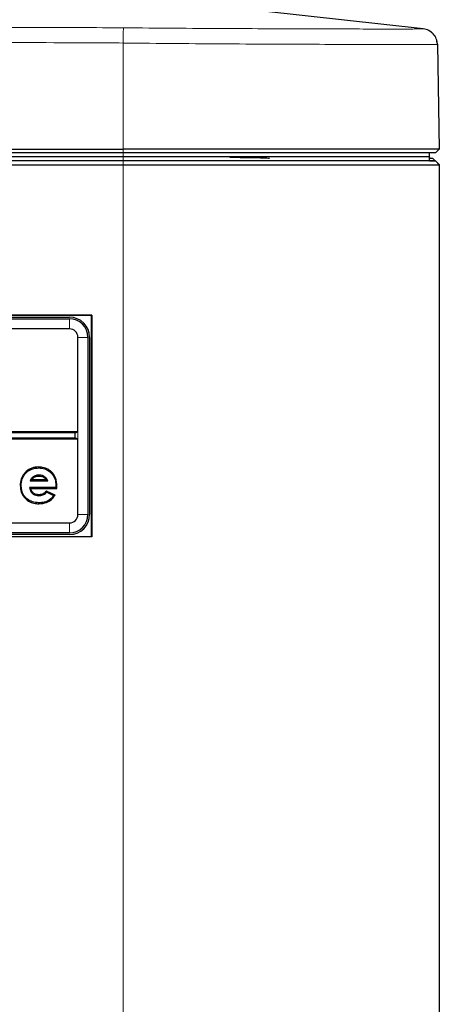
# Paper-space layout 'Sheet2' of a CAD drawing. Header units: millimetres. Extents: x 0 to 1118, y 0 to 864.
# Tile 23 of 79: x 290 to 303, y 262 to 293. Entities that reach past the tile are written whole.
import ezdxf

# ---------------------------------------------------------------- set-up
doc = ezdxf.new("R2010")
doc.units = ezdxf.units.MM
doc.styles.add('SLDTEXTSTYLE0', font='TXT', dxfattribs={"width": 0.75})
doc.dimstyles.new('SLDDIMSTYLE10', dxfattribs={"dimtxt": 3.175, "dimasz": 3.302, "dimexe": 0, "dimexo": 0.0625, "dimgap": 0.79375, "dimtad": 0, "dimtih": 1, "dimtoh": 1, "dimdec": 1, "dimlfac": 4, "dimrnd": 1e-09, "dimzin": 12, "dimdsep": 46, "dimtxsty": 'SLDTEXTSTYLE0', "dimsah": 1, "dimcen": 0.09, "dimadec": 0, "dimazin": 3, "dimtfac": 1, "dimtdec": 1, "dimtofl": 0, "dimtmove": 0, "dimatfit": 3, "dimfxl": 1, "dimfrac": 2, "dimtolj": 1, "dimtzin": 12, "dimarcsym": 0})
doc.dimstyles.new('SLDDIMSTYLE8', dxfattribs={"dimtxt": 3.175, "dimasz": 3.302, "dimexe": 0, "dimexo": 0.0625, "dimgap": 0.79375, "dimtad": 0, "dimtih": 1, "dimtoh": 1, "dimdec": 1, "dimlfac": 4, "dimrnd": 1e-09, "dimzin": 4, "dimdsep": 46, "dimtxsty": 'SLDTEXTSTYLE0', "dimsah": 1, "dimcen": 0.09, "dimadec": 0, "dimazin": 1, "dimtfac": 1, "dimtdec": 1, "dimtofl": 0, "dimtmove": 0, "dimatfit": 3, "dimfxl": 1, "dimfrac": 2, "dimtolj": 1, "dimtzin": 12, "dimarcsym": 0})

# ---------------------------------------------------------------- blocks, each defined once
blk = doc.blocks.new('_D_24')
at = {"color": 7, "linetype": 'Continuous', "lineweight": 0}
for p, q in [((370.369, 305.559), (370.369, 166.161)), ((132.557, 263.501), (132.557, 166.161)), ((256.732, 171.856), (255.765, 171.856)), ((255.765, 171.856), (255.765, 166.815)), ((267.289, 171.856), (268.257, 171.856)), ((268.257, 171.856), (268.257, 166.815)), ((132.557, 169.336), (243.771, 169.336)), ((370.369, 169.336), (269.694, 169.336)), ((255.765, 166.815), (256.732, 166.815)), ((268.257, 166.815), (267.289, 166.815))]:
    blk.add_line(p, q, dxfattribs=at)
at = {"color": 7, "linetype": 'Continuous', "lineweight": 18}
for points in [[(132.557, 169.336), (135.859, 168.828), (135.859, 169.844)], [(370.369, 169.336), (367.067, 169.844), (367.067, 168.828)]]:
    blk.add_solid(points, dxfattribs=at)
at = {"color": 7, "linetype": 'Continuous', "lineweight": 18, "char_height": 3.175, "attachment_point": 1, "style": 'SLDTEXTSTYLE0'}
for s, insert in [('951.2', (244.241, 170.908)), ('37.45', (256.732, 170.908))]:
    blk.add_mtext(s, dxfattribs=dict(at, insert=insert))
blk = doc.blocks.new('_D_25')
at = {"color": 7, "linetype": 'Continuous', "lineweight": 0}
for p, q in [((370.764, 308.814), (398.941, 308.814)), ((395.766, 308.814), (395.766, 267.893)), ((395.766, 267.248), (394.799, 267.248)), ((394.799, 267.248), (394.799, 262.207)), ((406.323, 267.248), (407.29, 267.248)), ((407.29, 267.248), (407.29, 262.207)), ((394.799, 262.207), (395.766, 262.207)), ((407.29, 262.207), (406.323, 262.207)), ((395.766, 197.314), (395.766, 261.562)), ((300.639, 197.314), (398.941, 197.314))]:
    blk.add_line(p, q, dxfattribs=at)
at = {"color": 7, "linetype": 'Continuous', "lineweight": 18}
for points in [[(395.766, 308.814), (395.258, 305.512), (396.274, 305.512)], [(395.766, 197.314), (396.274, 200.616), (395.258, 200.616)]]:
    blk.add_solid(points, dxfattribs=at)
at = {"color": 7, "linetype": 'Continuous', "lineweight": 18, "char_height": 3.175, "attachment_point": 1, "style": 'SLDTEXTSTYLE0'}
for s, insert in [('446.0', (383.274, 266.3)), ('17.56', (395.766, 266.3))]:
    blk.add_mtext(s, dxfattribs=dict(at, insert=insert))

psp = doc.layouts.new('Sheet2')

# ---------------------------------------------------------------- linework, layer by layer
at = {"color": 7, "linetype": 'Continuous', "lineweight": 25}
for p, q in [((302.611186, 292.612176), (295.051712, 293.444564)), ((302.611147, 292.611827), (302.611917, 292.612096)), ((303.057123, 292.123419), (303.114965, 288.809631)), ((271.557772, 288.809631), (293.119254, 288.809631)), ((302.994254, 288.68892), (303.114965, 288.809631)), ((293.120777, 288.56392), (271.557537, 288.56392)), ((293.119254, 288.68892), (271.557772, 288.68892)), ((293.119254, 288.56392), (271.557772, 288.56392)), ((301.567261, 288.56392), (301.567054, 288.552099)), ((302.804922, 288.43892), (302.804922, 288.56392)), ((302.806546, 288.43892), (302.806546, 288.56392)), ((302.806565, 288.563865), (302.806565, 288.554105)), ((302.806754, 288.56392), (302.806754, 288.68892)), ((302.806754, 288.43892), (302.806754, 288.554101)), ((302.806754, 288.525084), (302.907297, 288.525084)), ((302.907297, 288.525084), (302.991242, 288.441154)), ((293.120777, 288.43892), (271.557537, 288.43892)), ((271.557537, 288.31392), (293.120777, 288.31392)), ((302.806754, 288.444375), (302.994273, 288.441101)), ((303.117254, 288.313866), (302.992287, 288.43892)), ((302.994254, 288.43892), (303.119254, 288.31392)), ((303.055882, 288.377303), (302.994273, 288.441101)), ((303.117254, 288.313866), (303.117254, 215.063974)), ((272.617941, 283.566756), (292.123613, 283.566756)), ((292.120777, 283.56392), (272.620777, 283.56392)), ((273.323277, 283.50142), (291.418277, 283.50142)), ((292.123613, 283.566756), (292.120777, 283.56392)), ((292.120777, 276.56392), (292.120777, 283.56392)), ((292.123613, 283.566756), (292.123613, 276.561084)), ((273.323277, 283.448205), (291.418277, 283.448205)), ((291.418277, 283.129752), (273.323277, 283.129752)), ((291.686609, 279.87142), (291.686609, 282.86142)), ((292.005063, 282.86142), (292.005063, 277.26642)), ((292.058277, 282.86142), (292.058277, 277.26642)), ((291.686609, 279.87142), (273.054945, 279.87142)), ((291.597442, 279.840563), (273.144112, 279.840563)), ((291.597442, 279.840563), (291.686609, 279.87142)), ((291.597442, 279.684777), (291.597442, 279.840563)), ((273.054945, 279.65392), (291.686609, 279.65392)), ((273.144112, 279.684777), (291.597442, 279.684777)), ((291.597442, 279.684777), (291.686609, 279.65392)), ((291.686609, 277.26642), (291.686609, 279.65392)), ((290.436573, 278.765091), (290.436558, 278.734227)), ((290.173618, 278.323784), (290.733313, 278.323784)), ((290.224682, 278.354641), (290.286556, 278.427084)), ((290.68702, 278.354641), (290.224682, 278.354641)), ((290.286556, 278.427084), (290.268358, 278.452048)), ((290.45777, 278.479474), (290.457838, 278.510349)), ((289.862906, 278.178025), (289.89377, 278.17803)), ((290.192582, 278.087705), (290.154961, 278.118562)), ((290.99363, 278.118562), (290.154961, 278.118562)), ((290.192582, 278.087705), (291.023944, 278.087705)), ((290.69477, 278.005111), (290.701247, 277.967853)), ((290.966604, 277.875718), (290.69477, 278.005111)), ((290.701247, 277.967853), (290.919878, 277.863784)), ((290.994504, 278.167827), (290.99363, 278.118562)), ((291.023944, 278.087705), (290.99363, 278.118562)), ((291.025367, 278.167854), (290.994504, 278.167827)), ((291.023944, 278.087705), (291.025367, 278.167854)), ((290.448387, 277.602632), (290.44851, 277.633493)), ((290.451389, 277.888238), (290.451425, 277.857371)), ((290.966604, 277.875718), (290.919878, 277.863784)), ((273.323277, 276.998088), (291.418277, 276.998088)), ((291.418277, 276.679634), (273.323277, 276.679634)), ((292.123613, 276.561084), (272.617941, 276.561084)), ((272.620777, 276.56392), (292.120777, 276.56392)), ((291.418277, 276.62642), (273.323277, 276.62642)), ((292.123613, 276.561084), (292.120777, 276.56392))]:
    psp.add_line(p, q, dxfattribs=at)
at = {"color": 7, "linetype": 'Continuous', "lineweight": 18}
for p, q in [((302.611027, 292.611785), (302.61153, 292.61196)), ((293.119254, 292.164619), (293.119254, 288.809631)), ((293.119254, 288.68892), (293.119254, 288.809631)), ((293.119254, 288.56392), (293.119254, 288.68892)), ((293.120777, 288.56392), (293.120777, 288.43892)), ((293.120777, 288.43892), (293.120777, 288.31392)), ((293.120777, 288.31392), (293.120777, 215.06392)), ((291.418277, 283.129752), (291.418277, 283.448205)), ((291.686609, 282.86142), (292.005063, 282.86142)), ((291.686609, 279.65392), (291.686609, 279.87142)), ((291.418277, 276.998088), (291.418277, 276.679634)), ((291.686609, 277.26642), (292.005063, 277.26642))]:
    psp.add_line(p, q, dxfattribs=at)
at = {"color": 7, "linetype": 'Continuous', "lineweight": 18, "flags": 128}
psp.add_lwpolyline([(293.119254, 292.164619), (293.120382, 292.248921), (293.121478, 292.33055), (293.12251, 292.407161), (293.123449, 292.476553), (293.124267, 292.536731), (293.124941, 292.585967), (293.125451, 292.622846), (293.125784, 292.646308)], dxfattribs=at)
at = {"color": 7, "linetype": 'Continuous', "lineweight": 18}
psp.add_arc((302.5572, 292.114692), 0.499999, 1.0001048, 83.8199534, dxfattribs=at)
at = {"color": 7, "linetype": 'Continuous', "lineweight": 25}
for centre, radius, start, end in [((291.418277, 282.86142), 0.64, 0, 90), ((291.418277, 282.86142), 0.586786, 0, 90), ((291.418277, 282.86142), 0.268332, 0, 90), ((291.418277, 277.26642), 0.268332, 270, 0), ((291.418277, 277.26642), 0.586786, 270, 0), ((291.418277, 277.26642), 0.64, 270, 0)]:
    psp.add_arc(centre, radius, start, end, dxfattribs=at)
at = {"color": 7, "linetype": 'Continuous', "lineweight": 18}
for points, knots in [([(271.558169, 292.666757), (275.503567, 292.663901), (282.042672, 292.659166), (289.072823, 292.657707), (292.157511, 292.650446), (292.648518, 292.649005), (292.648523, 292.649005)], [0, 0, 0, 0, 0.561213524, 0.930155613, 0.999999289, 1, 1, 1, 1]), ([(292.648523, 292.649005), (292.648528, 292.649005), (292.807613, 292.648952), (292.966701, 292.64763), (293.125784, 292.646308)], [0, 0, 0, 0, 0.000031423, 1, 1, 1, 1]), ([(293.125784, 292.646308), (293.660307, 292.64131), (294.72932, 292.631313), (296.285297, 292.622409), (297.748477, 292.615712), (299.081475, 292.6113), (300.24201, 292.608281), (301.203801, 292.60676), (301.934523, 292.606627), (302.361427, 292.607644), (302.573848, 292.609321), (302.598634, 292.610964), (302.611027, 292.611785)], [0, 0, 0, 0, 0.107661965, 0.215316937, 0.322795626, 0.430279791, 0.537571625, 0.64486891, 0.75205209, 0.859235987, 0.929619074, 1, 1, 1, 1]), ([(293.119254, 292.164619), (292.470882, 292.167965), (289.229117, 292.184693), (282.041912, 292.181688), (275.503131, 292.190105), (271.557772, 292.195183)], [0, 0, 0, 0, 0.090213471, 0.451054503, 1, 1, 1, 1]), ([(303.057123, 292.123419), (303.057123, 292.123419), (303.05714, 292.12239), (303.015837, 292.120701), (302.80319, 292.118761), (302.353902, 292.117661), (301.588848, 292.117815), (300.579226, 292.119506), (299.361033, 292.122878), (297.961772, 292.127907), (296.427076, 292.135532), (294.796728, 292.146403), (293.677735, 292.157537), (293.119259, 292.164619), (293.119254, 292.164619)], [0, 0, 0, 0, 0.000000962, 0.070424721, 0.140851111, 0.248129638, 0.355407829, 0.462779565, 0.570144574, 0.67761298, 0.785072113, 0.892538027, 0.999999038, 1, 1, 1, 1])]:
    psp.add_open_spline(points, degree=3, knots=knots, dxfattribs=at)
at = {"color": 7, "linetype": 'Continuous', "lineweight": 25}
psp.add_open_spline([(303.057116, 292.123826), (303.049738, 292.183918), (303.034983, 292.304103), (302.933905, 292.458582), (302.78939, 292.573456), (302.671075, 292.599216), (302.611917, 292.612096)], degree=3, dxfattribs=at)
for points, knots in [([(303.114965, 288.809631), (303.113676, 288.809654), (303.109809, 288.809723), (303.065776, 288.810111), (302.965343, 288.810218), (302.81484, 288.809973), (302.6158, 288.809641), (302.368698, 288.809499), (302.074313, 288.810385), (301.734652, 288.811092), (301.351732, 288.811129), (300.927511, 288.810519), (300.463975, 288.809654), (299.963032, 288.809586), (299.427224, 288.810437), (298.859688, 288.811094), (298.263354, 288.811129), (297.641194, 288.81048), (297.103647, 288.809698), (296.553888, 288.809548), (295.992697, 288.809759), (295.30483, 288.810103), (294.595195, 288.810238), (293.865474, 288.809894), (293.368455, 288.809719), (293.119254, 288.809631)], [0, 0, 0, 0, 0.022615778, 0.067868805, 0.113121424, 0.158373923, 0.203626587, 0.248879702, 0.294133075, 0.339385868, 0.384638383, 0.429890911, 0.475143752, 0.520397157, 0.565650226, 0.610902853, 0.656155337, 0.701407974, 0.74666106, 0.769276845, 0.81452992, 0.859782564, 0.905035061, 0.95238529, 1, 1, 1, 1]), ([(302.994254, 288.68892), (302.976235, 288.68892), (302.939357, 288.68892), (302.641694, 288.68892), (302.145249, 288.68892), (301.423954, 288.68892), (300.504813, 288.68892), (299.337622, 288.68892), (297.939302, 288.68892), (296.352979, 288.68892), (294.73208, 288.68892), (293.647541, 288.68892), (293.119254, 288.68892)], [0, 0, 0, 0, 0.086359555, 0.176737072, 0.270525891, 0.366998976, 0.46493643, 0.563276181, 0.678163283, 0.790196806, 0.89780323, 1, 1, 1, 1]), ([(302.806754, 288.56392), (302.789045, 288.56392), (302.752802, 288.56392), (302.460996, 288.56392), (301.9739, 288.56392), (301.266137, 288.56392), (300.364696, 288.56392), (299.219504, 288.56392), (297.847822, 288.56392), (296.291531, 288.56392), (294.70148, 288.56392), (293.637494, 288.56392), (293.119254, 288.56392)], [0, 0, 0, 0, 0.086354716, 0.176735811, 0.270509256, 0.367008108, 0.464941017, 0.563257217, 0.67817929, 0.790188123, 0.897806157, 1, 1, 1, 1]), ([(302.804922, 288.56392), (302.768722, 288.56392), (302.694489, 288.56392), (302.243461, 288.56392), (301.509119, 288.56392), (300.488191, 288.56392), (299.222116, 288.56392), (297.781748, 288.56392), (296.245564, 288.56392), (294.678974, 288.56392), (293.631254, 288.56392), (293.120777, 288.56392)], [0, 0, 0, 0, 0.104763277, 0.214835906, 0.329324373, 0.446393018, 0.564149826, 0.678833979, 0.790568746, 0.897959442, 1, 1, 1, 1]), ([(297.743865, 288.516482), (297.727421, 288.518747), (297.694533, 288.523278), (297.483867, 288.529881), (297.149983, 288.536029), (296.814586, 288.540587), (296.561835, 288.54276), (296.494254, 288.543342)], [0, 0, 0, 0, 0.229081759, 0.458166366, 0.68727018, 0.916381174, 1, 1, 1, 1]), ([(302.992287, 288.43892), (302.955649, 288.43892), (302.880504, 288.43892), (302.421219, 288.43892), (301.673134, 288.43892), (300.632359, 288.43892), (299.34188, 288.43892), (297.873235, 288.43892), (296.307024, 288.43892), (294.709574, 288.43892), (293.641304, 288.43892), (293.120777, 288.43892)], [0, 0, 0, 0, 0.104743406, 0.214824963, 0.329297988, 0.446359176, 0.564147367, 0.678802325, 0.790569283, 0.897952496, 1, 1, 1, 1]), ([(293.120777, 288.31392), (293.535818, 288.313496), (294.504699, 288.312508), (296.000914, 288.313771), (297.561404, 288.313042), (299.003588, 288.312368), (300.282194, 288.315112), (301.352614, 288.310645), (302.192524, 288.313916), (302.734124, 288.313319), (303.042897, 288.312931), (303.092468, 288.313554), (303.117254, 288.313866)], [0, 0, 0, 0, 0.080341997, 0.187552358, 0.294742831, 0.403471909, 0.512201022, 0.619387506, 0.726570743, 0.83375393, 0.916876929, 1, 1, 1, 1]), ([(290.436573, 278.765091), (290.367181, 278.759226), (290.225216, 278.747229), (290.048128, 278.633934), (289.923673, 278.477603), (289.868918, 278.318659), (289.864544, 278.216338), (289.862906, 278.178025)], [0, 0, 0, 0, 0.2258984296, 0.462154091, 0.6643239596, 0.87430958, 1, 1, 1, 1]), ([(289.89377, 278.17803), (289.89957, 278.248034), (289.910294, 278.377476), (290.007163, 278.543631), (290.141034, 278.664968), (290.293978, 278.726821), (290.395596, 278.7321), (290.436558, 278.734227)], [0, 0, 0, 0, 0.240488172, 0.444680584, 0.648486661, 0.858304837, 1, 1, 1, 1]), ([(290.436558, 278.734227), (290.50686, 278.72897), (290.634734, 278.719407), (290.799076, 278.626685), (290.917438, 278.497027), (290.985294, 278.336015), (290.991523, 278.222266), (290.994504, 278.167827)], [0, 0, 0, 0, 0.234547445, 0.426625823, 0.618310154, 0.817329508, 1, 1, 1, 1]), ([(291.025367, 278.167854), (291.018088, 278.254233), (291.005602, 278.402395), (290.891379, 278.582582), (290.747872, 278.699515), (290.58765, 278.757982), (290.481819, 278.762962), (290.436573, 278.765091)], [0, 0, 0, 0, 0.27261727, 0.467609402, 0.662441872, 0.855682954, 1, 1, 1, 1]), ([(290.268358, 278.452048), (290.26632, 278.450412), (290.256117, 278.442224), (290.233371, 278.422303), (290.202765, 278.380902), (290.184314, 278.344744), (290.173618, 278.323784)], [0, 0, 0, 0, 0.0487161, 0.243846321, 0.561684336, 1, 1, 1, 1]), ([(290.224682, 278.354641), (290.221353, 278.352726), (290.203544, 278.342481), (290.187038, 278.332169), (290.173618, 278.323784)], [0, 0, 0, 0, 0.186903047, 1, 1, 1, 1]), ([(290.457838, 278.510349), (290.435605, 278.509408), (290.395342, 278.507704), (290.347849, 278.493867), (290.306126, 278.476857), (290.28348, 278.461981), (290.268358, 278.452048)], [0, 0, 0, 0, 0.3301787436, 0.5979421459, 0.7315172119, 1, 1, 1, 1]), ([(290.286556, 278.427084), (290.298936, 278.435274), (290.317716, 278.447698), (290.352433, 278.462732), (290.396502, 278.476471), (290.434823, 278.478349), (290.45777, 278.479474)], [0, 0, 0, 0, 0.244070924, 0.370237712, 0.62289659, 1, 1, 1, 1]), ([(290.45777, 278.479474), (290.487672, 278.477328), (290.548907, 278.472935), (290.610521, 278.438856), (290.644734, 278.409273), (290.65969, 278.39425), (290.67454, 278.376429), (290.682539, 278.362465), (290.68702, 278.354641)], [0, 0, 0, 0, 0.326474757, 0.668578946, 0.746093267, 0.82361165, 0.901176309, 1, 1, 1, 1]), ([(290.733313, 278.323784), (290.727645, 278.338972), (290.719141, 278.361759), (290.70261, 278.389678), (290.687914, 278.409055), (290.654295, 278.444664), (290.592827, 278.488008), (290.515663, 278.50839), (290.470363, 278.509925), (290.457838, 278.510349)], [0, 0, 0, 0, 0.1364225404, 0.2046804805, 0.2729447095, 0.3411767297, 0.6175988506, 0.8942731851, 1, 1, 1, 1]), ([(290.68702, 278.354641), (290.693893, 278.350301), (290.710123, 278.340052), (290.724833, 278.329733), (290.733313, 278.323784)], [0, 0, 0, 0, 0.423471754, 1, 1, 1, 1]), ([(289.862906, 278.178025), (289.86881, 278.107708), (289.879889, 277.975768), (289.979095, 277.805165), (290.118718, 277.679587), (290.284393, 277.611427), (290.398061, 277.605331), (290.448387, 277.602632)], [0, 0, 0, 0, 0.228479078, 0.428711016, 0.628575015, 0.835555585, 1, 1, 1, 1]), ([(290.44851, 277.633493), (290.379494, 277.638686), (290.253743, 277.648147), (290.091405, 277.738437), (289.972913, 277.865684), (289.903411, 278.019972), (289.896774, 278.128777), (289.89377, 278.17803)], [0, 0, 0, 0, 0.2365376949, 0.4309801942, 0.6251583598, 0.8303192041, 1, 1, 1, 1]), ([(290.154961, 278.118562), (290.166172, 278.072571), (290.180954, 278.011927), (290.227304, 277.95068), (290.258727, 277.920158), (290.288219, 277.899279), (290.332149, 277.876481), (290.385061, 277.859861), (290.432446, 277.858083), (290.451425, 277.857371)], [0, 0, 0, 0, 0.3216043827, 0.4240746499, 0.5265257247, 0.6239503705, 0.6725527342, 0.8688537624, 1, 1, 1, 1]), ([(290.451389, 277.888238), (290.438913, 277.888583), (290.398919, 277.889689), (290.352108, 277.901891), (290.309536, 277.922523), (290.282785, 277.940619), (290.246104, 277.974397), (290.217205, 278.017756), (290.199916, 278.060527), (290.194433, 278.080844), (290.192582, 278.087705)], [0, 0, 0, 0, 0.105633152, 0.338636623, 0.401092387, 0.505912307, 0.610618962, 0.821909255, 0.939862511, 1, 1, 1, 1]), ([(290.69477, 278.005111), (290.675822, 277.98577), (290.63085, 277.939868), (290.545734, 277.895018), (290.479915, 277.890288), (290.451389, 277.888238)], [0, 0, 0, 0, 0.2920578, 0.693174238, 1, 1, 1, 1]), ([(290.451425, 277.857371), (290.495656, 277.861996), (290.580305, 277.870848), (290.659875, 277.926164), (290.694649, 277.961204), (290.701247, 277.967853)], [0, 0, 0, 0, 0.469986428, 0.899437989, 1, 1, 1, 1]), ([(290.448387, 277.602632), (290.53398, 277.609298), (290.679205, 277.620607), (290.858769, 277.731222), (290.930418, 277.827229), (290.966604, 277.875718)], [0, 0, 0, 0, 0.415344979, 0.704721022, 1, 1, 1, 1]), ([(290.919878, 277.863784), (290.880419, 277.816214), (290.801146, 277.720649), (290.628505, 277.643358), (290.507571, 277.63673), (290.44851, 277.633493)], [0, 0, 0, 0, 0.336463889, 0.675941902, 1, 1, 1, 1])]:
    psp.add_open_spline(points, degree=3, knots=knots, dxfattribs=at)

# ---------------------------------------------------------------- dimensions: what is measured, and where the dimension line sits
at = {"color": 7, "linetype": 'Continuous', "lineweight": 18}
dim = psp.add_linear_dim(base=(395.766049, 308.81392), p1=(299.369254, 197.31392), p2=(369.494221, 308.81392), angle=90, dimstyle='SLDDIMSTYLE8', dxfattribs=at)
dim.commit()
dim.dimension.update_dxf_attribs({"geometry": '_D_25', "text_midpoint": (395.766049, 264.727464), "dimtype": 160})
dim = psp.add_linear_dim(base=(370.369254, 169.33552), p1=(132.557067, 264.770857), p2=(370.369254, 306.829212), dimstyle='SLDDIMSTYLE10', dxfattribs=at)
dim.commit()
dim.dimension.update_dxf_attribs({"geometry": '_D_24', "text_midpoint": (256.732423, 169.33552), "dimtype": 160})

doc.saveas('drawing.dxf')
